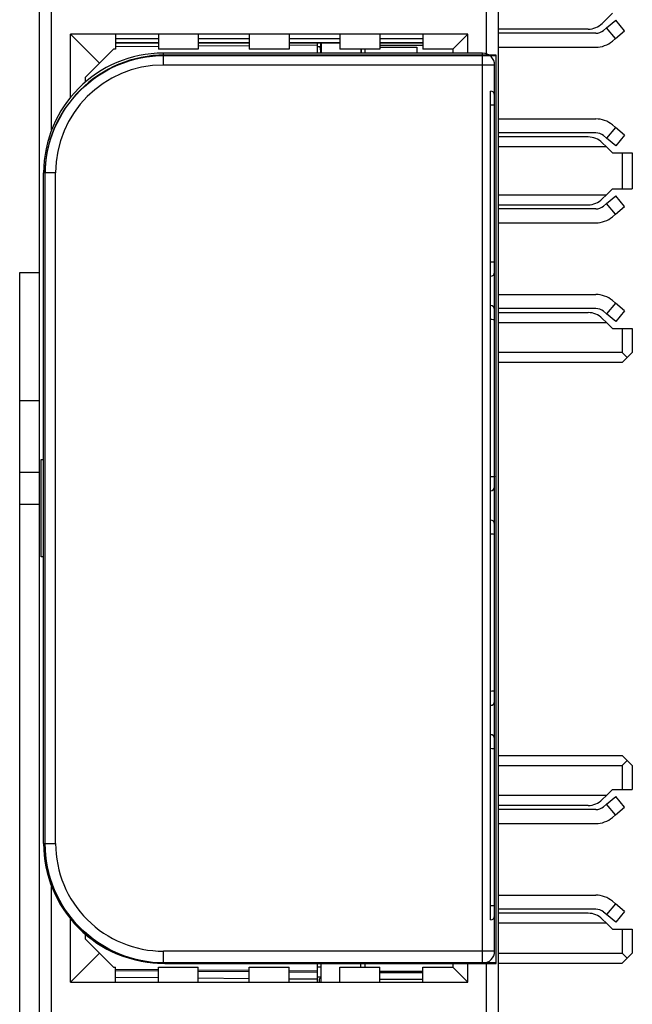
# Model space of a CAD drawing. Extents: x 0 to 184, y 0 to 176.
# Tile 7 of 14: x 0 to 15, y 78 to 103. Entities that reach past the tile are written whole.
import ezdxf

# ---------------------------------------------------------------- set-up
doc = ezdxf.new("R2010")
doc.units = 0
doc.header["$LTSCALE"] = 11.440369
doc.header["$MEASUREMENT"] = 0
doc.layers.get('0').update_dxf_attribs({"linetype": 'CONTINUOUS'})

msp = doc.modelspace()

# ---------------------------------------------------------------- linework, layer by layer
at = {"color": 7, "linetype": 'CONTINUOUS'}
for p, q in [((0.5014, 19.8008), (0.5014, 140.1995)), ((12.0015, 19.8008), (12.0015, 139.434)), ((0.8015, 100.328), (0.8015, 106.174)), ((11.7014, 102.2339), (11.7014, 104.2682)), ((14.5977, 102.9973), (14.8513, 103.2508)), ((14.7049, 102.8832), (14.6284, 102.8191)), ((14.7049, 102.8832), (14.9347, 103.0761)), ((14.9298, 102.6152), (14.7049, 102.8832)), ((15.1596, 102.8081), (14.9347, 103.0761)), ((1.2766, 101.1469), (1.2766, 102.7258)), ((2.0015, 102.0009), (1.2766, 102.7258)), ((11.2264, 102.7258), (1.2766, 102.7258)), ((2.4014, 102.7258), (2.4014, 102.351)), ((3.4766, 102.7258), (3.4766, 102.351)), ((4.4764, 102.7258), (4.4764, 102.351)), ((5.7514, 102.7258), (5.7514, 102.351)), ((6.7515, 102.7258), (6.7515, 102.351)), ((8.0266, 102.7258), (8.0266, 102.351)), ((9.0263, 102.7258), (9.0263, 102.351)), ((10.1015, 102.7258), (10.1015, 102.351)), ((10.8516, 102.351), (11.2264, 102.7258)), ((11.2264, 102.2511), (11.2264, 102.7258)), ((14.2443, 102.8509), (12.0015, 102.8509)), ((14.4355, 102.7489), (12.0015, 102.7489)), ((14.9298, 102.6152), (15.1596, 102.8081)), ((3.4766, 102.6087), (2.4014, 102.6087)), ((3.4766, 102.5098), (2.4014, 102.5098)), ((3.4766, 102.5008), (2.4014, 102.5008)), ((3.4766, 102.4161), (2.4014, 102.4068)), ((5.7514, 102.6087), (4.4764, 102.6087)), ((5.7514, 102.5098), (4.4764, 102.5098)), ((5.7514, 102.5008), (4.4764, 102.5008)), ((5.7514, 102.4361), (4.4764, 102.425)), ((8.0266, 102.6087), (6.7515, 102.6087)), ((8.0266, 102.5098), (6.7515, 102.5098)), ((8.0266, 102.5008), (6.7515, 102.5008)), ((7.4516, 102.4509), (6.7515, 102.4447)), ((7.4516, 102.5008), (7.4516, 102.2511)), ((7.4516, 102.4168), (7.5415, 102.4168)), ((7.5415, 102.331), (7.527, 102.4168)), ((7.5415, 102.5008), (7.5415, 102.2507)), ((7.5515, 102.5008), (7.5515, 102.2511)), ((10.1015, 102.6087), (9.0263, 102.6087)), ((10.1015, 102.5098), (9.0263, 102.5098)), ((10.1015, 102.5008), (9.0263, 102.5008)), ((9.0263, 102.4509), (10.1015, 102.4509)), ((9.0263, 102.4009), (9.9513, 102.4009)), ((9.9513, 102.4009), (9.9513, 102.2511)), ((12.0015, 102.3988), (14.4355, 102.3988)), ((14.8534, 102.5508), (14.9298, 102.6152)), ((2.0015, 102.0009), (2.3514, 102.351)), ((2.4014, 102.351), (2.3514, 102.351)), ((4.4764, 102.351), (3.4766, 102.351)), ((3.6013, 101.951), (3.6013, 102.2511)), ((11.6015, 102.2511), (3.6013, 102.2511)), ((6.7515, 102.351), (5.7514, 102.351)), ((9.0263, 102.351), (8.0266, 102.351)), ((8.5516, 102.351), (8.5516, 102.2511)), ((8.5616, 102.351), (8.5616, 102.2511)), ((8.6515, 102.351), (8.6515, 102.2511)), ((10.8516, 102.351), (10.1015, 102.351)), ((10.8516, 102.351), (10.8516, 102.2511)), ((11.6015, 79.4513), (11.6015, 102.2511)), ((1.6514, 101.6509), (2.0015, 102.0009)), ((11.9016, 101.951), (3.6013, 101.951)), ((11.9016, 79.751), (11.9016, 101.951)), ((1.6514, 101.5307), (1.6514, 101.6509)), ((11.8013, 80.5358), (11.8013, 101.3009)), ((12.0015, 100.6029), (14.4355, 100.6029)), ((14.8534, 100.451), (14.9298, 100.3866)), ((14.4355, 100.2529), (12.0015, 100.2529)), ((14.7049, 100.1186), (14.6284, 100.183)), ((14.9298, 100.3866), (14.7049, 100.1186)), ((15.1596, 100.194), (14.9298, 100.3866)), ((15.1596, 100.194), (14.9347, 99.9256)), ((14.2443, 100.1509), (12.0015, 100.1509)), ((14.5977, 100.0045), (14.7015, 99.9008)), ((14.9347, 99.9256), (14.7049, 100.1186)), ((14.7015, 99.9008), (12.0015, 99.9008)), ((14.7015, 99.9008), (14.8513, 99.751)), ((14.8513, 99.751), (15.3515, 99.751)), ((15.1014, 99.751), (15.1014, 98.8513)), ((15.3515, 99.751), (15.3515, 98.8513)), ((0.6013, 82.4512), (0.6013, 99.2511)), ((0.9014, 99.2511), (0.6013, 99.2511)), ((0.9014, 82.4512), (0.9014, 99.2511)), ((12.0015, 98.7011), (14.7015, 98.7011)), ((14.5977, 98.5977), (14.7015, 98.7011)), ((14.7015, 98.7011), (14.8513, 98.8513)), ((14.7049, 98.4833), (14.9347, 98.6763)), ((14.8513, 98.8513), (15.3515, 98.8513)), ((15.1596, 98.4082), (14.9347, 98.6763)), ((12.0015, 98.4509), (14.2443, 98.4509)), ((14.7049, 98.4833), (14.6284, 98.4193)), ((14.9298, 98.2153), (14.7049, 98.4833)), ((14.4355, 98.349), (12.0015, 98.349)), ((14.8534, 98.1512), (14.9298, 98.2153)), ((14.9298, 98.2153), (15.1596, 98.4082)), ((12.0015, 97.999), (14.4355, 97.999)), ((0.0016, 61.751), (0.0016, 96.7512)), ((0.0016, 96.7512), (0.5014, 96.7512)), ((12.0015, 96.2027), (14.4355, 96.2027)), ((14.9298, 95.9863), (14.7049, 95.7183)), ((14.8534, 96.0511), (14.9298, 95.9863)), ((15.1596, 95.7941), (14.9298, 95.9863)), ((14.4355, 95.8533), (12.0015, 95.8533)), ((12.0015, 95.7507), (14.2443, 95.7507)), ((14.7049, 95.7183), (14.6284, 95.7831)), ((14.9347, 95.5254), (14.7049, 95.7183)), ((15.1596, 95.7941), (14.9347, 95.5254)), ((12.0015, 95.5013), (14.7015, 95.5013)), ((14.5977, 95.6046), (14.7015, 95.5013)), ((14.7015, 95.5013), (14.8513, 95.3511)), ((14.8513, 95.3511), (15.3515, 95.3511)), ((15.1014, 95.3511), (15.1014, 94.7509)), ((15.3515, 95.3511), (15.3515, 94.7509)), ((15.1014, 94.7509), (12.0015, 94.7509)), ((15.2265, 94.6262), (15.1014, 94.7509)), ((15.2265, 94.6262), (15.3515, 94.7509)), ((15.1014, 94.5008), (12.0015, 94.5008)), ((15.2265, 94.6262), (15.1014, 94.5008)), ((0.0016, 93.5506), (0.5014, 93.5506)), ((0.5418, 89.6343), (0.5418, 92.0672)), ((0.5418, 92.0672), (0.6013, 92.0672)), ((0.0016, 91.7509), (0.5014, 91.7509)), ((0.0016, 90.951), (0.5014, 90.951)), ((0.6013, 89.6343), (0.5418, 89.6343)), ((12.0015, 84.6506), (15.1014, 84.6506)), ((15.2265, 84.5259), (15.1014, 84.6506)), ((12.0015, 84.4011), (15.1014, 84.4011)), ((15.1014, 84.4011), (15.2265, 84.5259)), ((15.1014, 84.4011), (15.1014, 83.801)), ((15.3515, 84.4011), (15.2265, 84.5259)), ((15.3515, 84.4011), (15.3515, 83.801)), ((14.7015, 83.6508), (12.0015, 83.6508)), ((14.5977, 83.5475), (14.7015, 83.6508)), ((14.7015, 83.6508), (14.8513, 83.801)), ((14.7049, 83.4331), (14.9347, 83.626)), ((14.8513, 83.801), (15.3515, 83.801)), ((15.1596, 83.358), (14.9347, 83.626)), ((14.2443, 83.4007), (12.0015, 83.4007)), ((14.7049, 83.4331), (14.6284, 83.369)), ((14.9298, 83.1651), (14.7049, 83.4331)), ((14.4355, 83.2987), (12.0015, 83.2987)), ((14.8534, 83.101), (14.9298, 83.1651)), ((14.9298, 83.1651), (15.1596, 83.358)), ((12.0015, 82.9487), (14.4355, 82.9487)), ((0.6013, 82.4512), (0.9014, 82.4512)), ((0.8015, 75.528), (0.8015, 81.3736)), ((12.0015, 81.1531), (14.4355, 81.1531)), ((14.9298, 80.9368), (14.7049, 80.6688)), ((14.8534, 81.0009), (14.9298, 80.9368)), ((15.1596, 80.7439), (14.9298, 80.9368)), ((14.4355, 80.8031), (12.0015, 80.8031)), ((14.2443, 80.7011), (12.0015, 80.7011)), ((14.7049, 80.6688), (14.6284, 80.7328)), ((14.9347, 80.4758), (14.7049, 80.6688)), ((15.1596, 80.7439), (14.9347, 80.4758)), ((1.2766, 78.9758), (1.2766, 80.5551)), ((14.7015, 80.451), (12.0015, 80.451)), ((14.5977, 80.5544), (14.7015, 80.451)), ((14.7015, 80.451), (14.8513, 80.3008)), ((14.8513, 80.3008), (15.3515, 80.3008)), ((15.1014, 80.3008), (15.1014, 79.7007)), ((15.3515, 80.3008), (15.3515, 79.7007)), ((1.6514, 80.0507), (1.6514, 80.1713)), ((2.0015, 79.7007), (1.6514, 80.0507)), ((2.0015, 79.7007), (1.2766, 78.9758)), ((2.3514, 79.3506), (2.0015, 79.7007)), ((3.6013, 79.4513), (3.6013, 79.751)), ((11.9016, 79.751), (3.6013, 79.751)), ((12.0015, 79.7007), (15.1014, 79.7007)), ((15.2265, 79.576), (15.1014, 79.7007)), ((15.1014, 79.4513), (15.3515, 79.7007)), ((11.6015, 79.4513), (3.6013, 79.4513)), ((7.4516, 79.4513), (7.4516, 78.9758)), ((7.4516, 79.4485), (7.4557, 79.4505)), ((7.5515, 78.9758), (7.5515, 79.4513)), ((8.5516, 79.3506), (8.5516, 79.4513)), ((8.6515, 79.4485), (8.647, 79.4505)), ((8.6515, 79.4513), (8.6515, 79.3506)), ((10.8516, 79.4513), (10.8516, 79.3506)), ((11.2264, 78.9758), (11.2264, 79.4513)), ((11.7014, 77.4338), (11.7014, 79.4678)), ((12.0015, 79.4513), (15.1014, 79.4513)), ((2.3514, 79.3506), (2.4014, 79.3506)), ((2.4014, 78.9758), (2.4014, 79.3506)), ((3.4766, 79.2859), (2.4014, 79.2948)), ((3.4766, 79.2507), (2.4014, 79.2604)), ((3.4766, 78.9758), (3.4766, 79.3506)), ((3.4766, 79.3506), (4.4764, 79.3506)), ((4.4764, 78.9758), (4.4764, 79.3506)), ((5.7514, 79.2659), (4.4764, 79.2769)), ((5.7514, 79.2308), (4.4764, 79.2418)), ((5.7514, 78.9758), (5.7514, 79.3506)), ((5.7514, 79.3506), (6.7515, 79.3506)), ((6.7515, 78.9758), (6.7515, 79.3506)), ((7.4516, 79.2507), (6.7515, 79.2569)), ((7.4516, 79.2163), (6.7515, 79.2225)), ((7.5515, 79.3506), (7.4516, 79.3506)), ((8.0266, 78.9758), (8.0266, 79.3506)), ((8.0266, 79.3506), (9.0263, 79.3506)), ((9.0263, 78.9758), (9.0263, 79.3506)), ((9.0263, 79.2507), (10.1015, 79.2507)), ((9.0263, 79.2163), (10.1015, 79.2163)), ((10.1015, 78.9758), (10.1015, 79.3506)), ((10.1015, 79.3506), (10.8516, 79.3506)), ((10.8516, 79.3506), (11.2264, 78.9758)), ((1.2766, 78.9758), (11.2264, 78.9758)), ((3.4766, 79.0806), (2.4014, 79.0895)), ((5.7514, 79.0606), (4.4764, 79.0716)), ((7.4516, 79.0461), (6.7515, 79.0523)), ((7.5515, 79.1012), (7.4516, 79.1012)), ((7.5515, 79.0819), (7.5015, 79.053)), ((7.5015, 79.053), (7.5015, 78.9758)), ((9.0263, 79.0461), (10.1015, 79.0461))]:
    msp.add_line(p, q, dxfattribs=at)
for centre, radius, start, end in [((14.2443, 103.3507), 0.4999, 270.00138, 314.99856), ((14.4356, 103.0484), 0.2995, 269.9667, 310.06007), ((14.4356, 103.0491), 0.6502, 269.98488, 309.97521), ((3.6015, 99.251), 3.0001, 90.00237, 179.99763), ((11.6015, 101.951), 0.3001, 0.00242, 89.99805), ((3.6014, 99.251), 2.7, 90.0024, 179.9976), ((14.4357, 99.9529), 0.65, 50.01827, 90.02095), ((14.4355, 99.9518), 0.3011, 50.15503, 90.00183), ((14.2442, 99.651), 0.4999, 44.997, 89.99252), ((14.4356, 98.6485), 0.2995, 269.97629, 310.06753), ((14.4358, 98.6475), 0.6486, 269.96636, 310.07129), ((14.4355, 95.5509), 0.6518, 50.12412, 90.00057), ((14.2448, 95.2511), 0.4995, 45.04256, 90.05515), ((14.2438, 83.9009), 0.5002, 270.05744, 315.0401), ((14.4356, 83.5983), 0.2995, 269.9771, 310.06816), ((14.4358, 83.5973), 0.6486, 269.96636, 310.07129), ((3.6012, 82.4511), 2.9999, 179.99805, 270.00195), ((3.6013, 82.4508), 2.6999, 179.99172, 270.00079), ((14.4358, 80.5045), 0.6486, 49.92871, 90.03364), ((14.2438, 80.201), 0.5001, 44.94924, 89.94347), ((14.4356, 80.5036), 0.2995, 49.93993, 90.0333)]:
    msp.add_arc(centre, radius, start, end, dxfattribs=at)
for points, knots in [([(11.9362, 79.4457), (11.9362, 79.4457), (3.6363, 79.4457), (3.6363, 79.4457), (2.837, 79.4457), (2.0833, 79.7592), (1.5141, 80.3287), (0.9448, 80.8979), (0.6313, 81.6516), (0.6313, 82.4509), (0.6313, 82.4509), (0.6313, 99.1971), (0.6313, 99.1971), (0.6313, 99.9964), (0.9448, 100.7502), (1.5141, 101.3193), (2.0833, 101.8886), (2.837, 102.2021), (3.6363, 102.2021), (3.6363, 102.2021), (11.9362, 102.2021), (11.9362, 102.2021), (11.939, 102.2021), (11.9412, 102.1999), (11.9412, 102.1972), (11.9412, 102.1972), (11.9412, 79.4509), (11.9412, 79.4509), (11.9412, 79.4481), (11.939, 79.4457), (11.9362, 79.4457)], [0, 0, 0, 0, 1, 1, 1, 2, 2, 2, 3, 3, 3, 4, 4, 4, 5, 5, 5, 6, 6, 6, 7, 7, 7, 8, 8, 8, 9, 9, 9, 10, 10, 10, 10]), ([(3.6363, 102.1922), (1.9849, 102.1922), (0.6413, 100.8486), (0.6413, 99.1971), (0.6413, 99.1971), (0.6413, 82.4509), (0.6413, 82.4509), (0.6413, 80.7993), (1.9849, 79.4561), (3.6363, 79.4561), (3.6363, 79.4561), (11.9312, 79.4561), (11.9312, 79.4561), (11.9312, 79.4561), (11.9312, 102.1922), (11.9312, 102.1922), (11.9312, 102.1922), (3.6363, 102.1922), (3.6363, 102.1922)], [0, 0, 0, 0, 1, 1, 1, 2, 2, 2, 3, 3, 3, 4, 4, 4, 5, 5, 5, 6, 6, 6, 6]), ([(11.9016, 100.9378), (11.9013, 100.9385), (11.8999, 100.9402), (11.8999, 100.9402), (11.8999, 100.9402), (11.8971, 100.9416), (11.8971, 100.9416), (11.8971, 100.9416), (11.8878, 100.9443), (11.8878, 100.9443), (11.8878, 100.9443), (11.8641, 100.9481), (11.8641, 100.9481), (11.8641, 100.9481), (11.8341, 100.9502), (11.8341, 100.9502), (11.8341, 100.9502), (11.8013, 100.9509), (11.8013, 100.9509)], [0, 0, 0, 0, 1, 1, 1, 2, 2, 2, 3, 3, 3, 4, 4, 4, 5, 5, 5, 6, 6, 6, 6]), ([(11.9016, 97.024), (11.9013, 97.0233), (11.8999, 97.0219), (11.8999, 97.0219), (11.8999, 97.0219), (11.8971, 97.0205), (11.8971, 97.0205), (11.8971, 97.0205), (11.8878, 97.0171), (11.8878, 97.0171), (11.8878, 97.0171), (11.8641, 97.0137), (11.8641, 97.0137), (11.8641, 97.0137), (11.8341, 97.0116), (11.8341, 97.0116), (11.8341, 97.0116), (11.8013, 97.0109), (11.8013, 97.0109)], [0, 0, 0, 0, 1, 1, 1, 2, 2, 2, 3, 3, 3, 4, 4, 4, 5, 5, 5, 6, 6, 6, 6]), ([(11.9016, 95.5626), (11.9013, 95.5633), (11.8999, 95.5653), (11.8999, 95.5653), (11.8999, 95.5653), (11.8971, 95.5667), (11.8971, 95.5667), (11.8971, 95.5667), (11.8878, 95.5695), (11.8878, 95.5695), (11.8878, 95.5695), (11.8641, 95.5729), (11.8641, 95.5729), (11.8641, 95.5729), (11.8341, 95.575), (11.8341, 95.575), (11.8341, 95.575), (11.8013, 95.5757), (11.8013, 95.5757)], [0, 0, 0, 0, 1, 1, 1, 2, 2, 2, 3, 3, 3, 4, 4, 4, 5, 5, 5, 6, 6, 6, 6]), ([(11.9016, 91.649), (11.9013, 91.6483), (11.8999, 91.6469), (11.8999, 91.6469), (11.8999, 91.6469), (11.8971, 91.6455), (11.8971, 91.6455), (11.8971, 91.6455), (11.8878, 91.6428), (11.8878, 91.6428), (11.8878, 91.6428), (11.8641, 91.6386), (11.8641, 91.6386), (11.8641, 91.6386), (11.8341, 91.6365), (11.8341, 91.6365), (11.8341, 91.6365), (11.8013, 91.6359), (11.8013, 91.6359)], [0, 0, 0, 0, 1, 1, 1, 2, 2, 2, 3, 3, 3, 4, 4, 4, 5, 5, 5, 6, 6, 6, 6]), ([(11.9016, 90.1875), (11.9013, 90.1882), (11.8999, 90.1903), (11.8999, 90.1903), (11.8999, 90.1903), (11.8971, 90.1917), (11.8971, 90.1917), (11.8971, 90.1917), (11.8878, 90.1944), (11.8878, 90.1944), (11.8878, 90.1944), (11.8641, 90.1979), (11.8641, 90.1979), (11.8641, 90.1979), (11.8341, 90.1999), (11.8341, 90.1999), (11.8341, 90.1999), (11.8013, 90.2006), (11.8013, 90.2006)], [0, 0, 0, 0, 1, 1, 1, 2, 2, 2, 3, 3, 3, 4, 4, 4, 5, 5, 5, 6, 6, 6, 6]), ([(11.9016, 86.2739), (11.9013, 86.2732), (11.8999, 86.2719), (11.8999, 86.2719), (11.8999, 86.2719), (11.8971, 86.2705), (11.8971, 86.2705), (11.8971, 86.2705), (11.8878, 86.2677), (11.8878, 86.2677), (11.8878, 86.2677), (11.8641, 86.2636), (11.8641, 86.2636), (11.8641, 86.2636), (11.8341, 86.2615), (11.8341, 86.2615), (11.8341, 86.2615), (11.8013, 86.2608), (11.8013, 86.2608)], [0, 0, 0, 0, 1, 1, 1, 2, 2, 2, 3, 3, 3, 4, 4, 4, 5, 5, 5, 6, 6, 6, 6]), ([(11.9016, 84.8125), (11.9013, 84.8139), (11.8999, 84.8153), (11.8999, 84.8153), (11.8999, 84.8153), (11.8971, 84.8166), (11.8971, 84.8166), (11.8971, 84.8166), (11.8878, 84.8194), (11.8878, 84.8194), (11.8878, 84.8194), (11.8641, 84.8229), (11.8641, 84.8229), (11.8641, 84.8229), (11.8341, 84.8249), (11.8341, 84.8249), (11.8341, 84.8249), (11.8013, 84.8256), (11.8013, 84.8256)], [0, 0, 0, 0, 1, 1, 1, 2, 2, 2, 3, 3, 3, 4, 4, 4, 5, 5, 5, 6, 6, 6, 6]), ([(11.9016, 80.8989), (11.9013, 80.8982), (11.8999, 80.8968), (11.8999, 80.8968), (11.8999, 80.8968), (11.8971, 80.8954), (11.8971, 80.8954), (11.8971, 80.8954), (11.8878, 80.8927), (11.8878, 80.8927), (11.8878, 80.8927), (11.8641, 80.8885), (11.8641, 80.8885), (11.8641, 80.8885), (11.8341, 80.8865), (11.8341, 80.8865), (11.8341, 80.8865), (11.8013, 80.8858), (11.8013, 80.8858)], [0, 0, 0, 0, 1, 1, 1, 2, 2, 2, 3, 3, 3, 4, 4, 4, 5, 5, 5, 6, 6, 6, 6])]:
    msp.add_open_spline(points, degree=3, knots=knots, dxfattribs=at)
for points in [[(8.565, 102.3516), (8.5636, 102.3448), (8.5626, 102.3379), (8.5616, 102.331)], [(11.9016, 101.201), (11.9016, 101.2561), (11.8568, 101.3009), (11.8013, 101.3009)], [(14.2443, 98.4509), (14.3769, 98.4509), (14.504, 98.5033), (14.5977, 98.5977)], [(11.8013, 96.6609), (11.8568, 96.6609), (11.9016, 96.7056), (11.9016, 96.7608)], [(11.9016, 95.8258), (11.9016, 95.8809), (11.8568, 95.9257), (11.8013, 95.9257)], [(14.6284, 95.7831), (14.5743, 95.8279), (14.5061, 95.8533), (14.4355, 95.8533)], [(11.8013, 91.2859), (11.8568, 91.2859), (11.9016, 91.3306), (11.9016, 91.3858)], [(11.9016, 90.4508), (11.9016, 90.5059), (11.8568, 90.5507), (11.8013, 90.5507)], [(11.8013, 85.9108), (11.8568, 85.9108), (11.9016, 85.9556), (11.9016, 86.0107)], [(11.9016, 85.0757), (11.9016, 85.1308), (11.8568, 85.1756), (11.8013, 85.1756)], [(11.8013, 80.5358), (11.8568, 80.5358), (11.9016, 80.5806), (11.9016, 80.6357)], [(11.6015, 79.4513), (11.7673, 79.4513), (11.9016, 79.5849), (11.9016, 79.751)]]:
    msp.add_open_spline(points, degree=3, dxfattribs=at)

doc.saveas('drawing.dxf')
